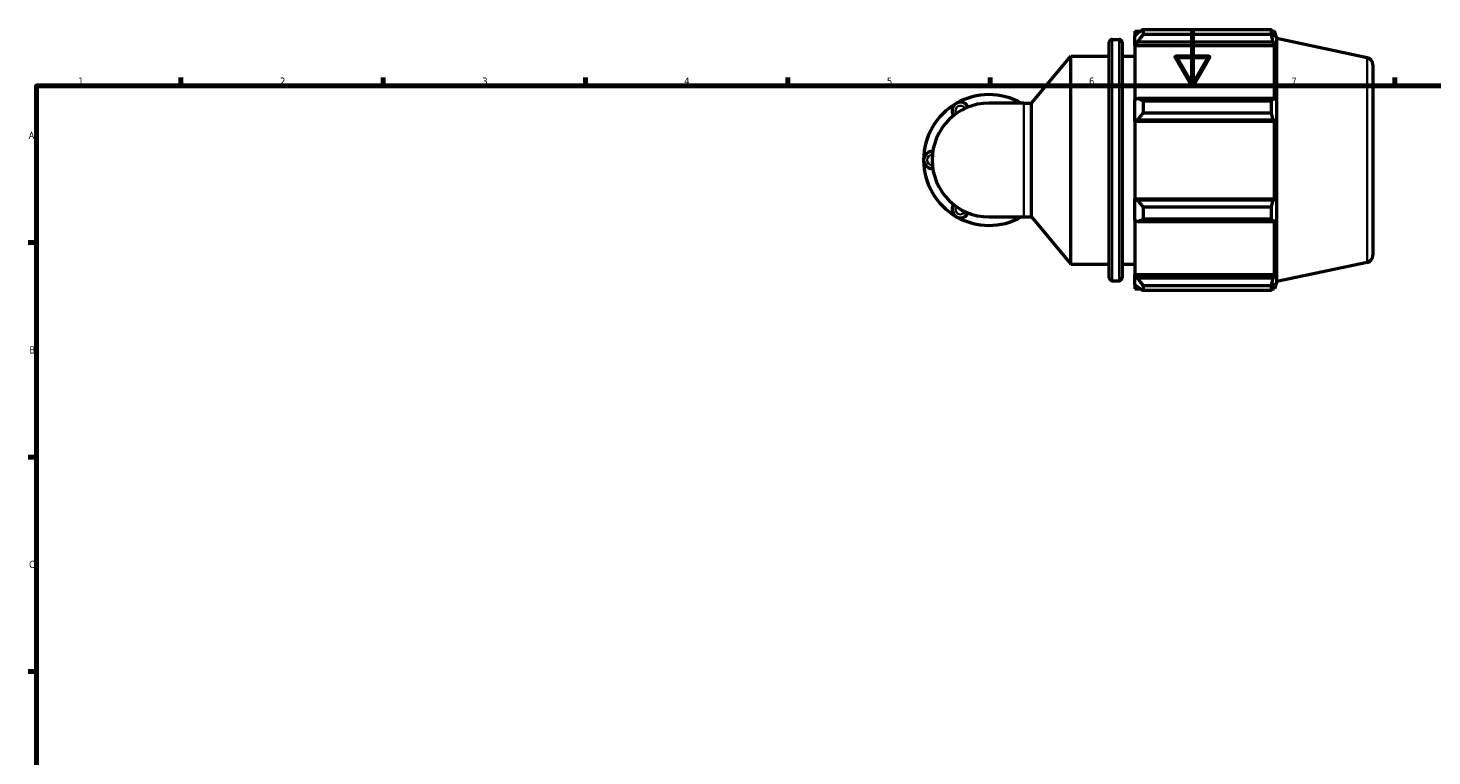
# Model space of a CAD drawing. Header units: millimetres. Extents: x 0 to 931, y 0 to 899.
# Tile 2 of 5: x 17 to 503, y 342 to 594. Entities that reach past the tile are written whole.
import ezdxf

# ---------------------------------------------------------------- set-up
doc = ezdxf.new("R2010")
doc.units = ezdxf.units.MM
for name, color, linetype, lineweight in [('Border (ISO)', 7, 'Continuous', 70), ('Visible (ISO)', 7, 'Continuous', 50), ('Visible Narrow (ISO)', 7, 'Continuous', 35)]:
    doc.layers.add(name, color=color, linetype=linetype, lineweight=lineweight)
doc.styles.add('Note Text (ISO)', font='tahoma.ttf')

# ---------------------------------------------------------------- blocks, each defined once
blk = doc.blocks.new('Borders Default Border')
at = {"layer": 'Border (ISO)'}
for p, q in [((70.08, 574), (70.08, 576.9)), ((140.17, 574), (140.17, 576.9)), ((210.25, 574), (210.25, 576.9)), ((280.33, 574), (280.33, 576.9)), ((350.42, 574), (350.42, 576.9)), ((490.58, 574), (490.58, 576.9)), ((20, 519.75), (17.1, 519.75)), ((20, 445.5), (17.1, 445.5)), ((20, 371.25), (17.1, 371.25))]:
    blk.add_line(p, q, dxfattribs=at)
at = {"layer": 'Border (ISO)', "flags": 128}
for points in [[(420.5, 594), (420.5, 574), (414.73, 584), (426.27, 584), (420.5, 574)], [(20, 20), (20, 574), (821, 574), (821, 20), (20, 20)]]:
    blk.add_lwpolyline(points, dxfattribs=at)
at = {"layer": 'Border (ISO)', "color": 232, "true_color": 0xca0064, "char_height": 2.5, "attachment_point": 7, "style": 'Note Text (ISO)'}
for s, insert in [('1', (34.48, 574.4)), ('2', (104.37, 574.4)), ('3', (174.43, 574.35)), ('4', (244.42, 574.4)), ('5', (314.64, 574.35)), ('6', (384.66, 574.35)), ('7', (454.77, 574.4)), ('A', (17.29, 555.62)), ('B', (17.59, 481.37)), ('C', (17.43, 407.08))]:
    blk.add_mtext(s, dxfattribs=dict(at, insert=insert))

msp = doc.modelspace()

# ---------------------------------------------------------------- linework, layer by layer
at = {"layer": 'Visible (ISO)'}
for p, q in [((403.448, 593.505), (403.448, 591.769)), ((403.448, 593.505), (447.85, 593.505)), ((447.85, 591.769), (447.85, 593.505)), ((391.701, 507.581), (391.701, 589.101)), ((392.701, 590.101), (395.134, 590.101)), ((396.134, 589.101), (396.134, 507.581)), ((400.568, 592.981), (400.568, 591.372)), ((400.568, 592.981), (402.611, 592.981)), ((401.528, 592.288), (400.568, 591.372)), ((400.568, 588.363), (400.568, 591.372)), ((400.568, 588.363), (401.528, 589.214)), ((401.528, 589.214), (448.474, 589.214)), ((447.85, 591.769), (403.448, 591.769)), ((448.122, 592.981), (448.942, 592.981)), ((448.942, 590.915), (448.474, 592.288)), ((448.474, 589.214), (448.942, 587.937)), ((449.778, 590.408), (448.942, 592.981)), ((448.942, 590.915), (448.942, 592.981)), ((449.778, 506.273), (449.778, 590.408)), ((481.047, 583.762), (449.778, 590.408)), ((364.715, 568.03), (378.401, 584.341)), ((378.401, 512.341), (378.401, 584.341)), ((378.401, 584.341), (391.701, 584.341)), ((396.134, 584.341), (400.568, 584.341)), ((400.568, 587.937), (400.568, 588.363)), ((400.568, 587.937), (400.568, 569.175)), ((400.568, 587.937), (448.942, 587.937)), ((448.942, 568.953), (448.942, 587.937)), ((483.028, 581.316), (483.028, 515.365)), ((401.528, 569.618), (400.568, 569.175)), ((400.568, 561.908), (400.568, 569.175)), ((448.474, 569.618), (401.528, 569.618)), ((448.942, 568.953), (448.474, 569.618)), ((362.144, 568.03), (350.028, 568.03)), ((362.144, 568.03), (364.715, 568.03)), ((364.715, 528.651), (364.715, 568.03)), ((403.448, 568.784), (403.448, 564.594)), ((403.448, 568.784), (447.85, 568.784)), ((447.85, 564.594), (403.448, 564.594)), ((447.85, 564.594), (447.85, 568.784)), ((400.568, 561.908), (401.528, 562.197)), ((400.568, 561.764), (400.568, 561.908)), ((400.568, 561.764), (400.568, 534.917)), ((400.568, 561.764), (448.942, 561.764)), ((401.528, 562.197), (448.474, 562.197)), ((448.474, 562.197), (448.942, 561.764)), ((448.942, 534.917), (448.942, 561.764)), ((400.568, 534.773), (400.568, 534.917)), ((400.568, 534.917), (448.942, 534.917)), ((400.568, 527.507), (400.568, 534.773)), ((401.528, 534.484), (400.568, 534.773)), ((448.474, 534.484), (401.528, 534.484)), ((403.448, 532.088), (403.448, 527.897)), ((403.448, 532.088), (447.85, 532.088)), ((447.85, 527.897), (447.85, 532.088)), ((448.942, 534.917), (448.474, 534.484)), ((350.028, 528.651), (362.144, 528.651)), ((362.144, 528.651), (364.715, 528.651)), ((364.715, 528.651), (378.401, 512.341)), ((400.568, 527.507), (401.528, 527.063)), ((400.568, 527.507), (400.568, 508.744)), ((401.528, 527.063), (448.474, 527.063)), ((447.85, 527.897), (403.448, 527.897)), ((448.474, 527.063), (448.942, 527.728)), ((448.942, 508.744), (448.942, 527.728)), ((378.401, 512.341), (391.701, 512.341)), ((396.134, 512.341), (400.568, 512.341)), ((481.047, 512.92), (449.778, 506.273)), ((392.701, 506.581), (395.134, 506.581)), ((400.568, 508.319), (400.568, 508.744)), ((400.568, 508.744), (448.942, 508.744)), ((400.568, 505.309), (400.568, 508.319)), ((401.528, 507.467), (400.568, 508.319)), ((448.474, 507.467), (401.528, 507.467)), ((448.942, 508.744), (448.474, 507.467)), ((449.778, 506.273), (448.942, 503.701)), ((400.568, 505.309), (401.528, 504.393)), ((400.568, 505.309), (400.568, 503.701)), ((400.568, 503.701), (402.611, 503.701)), ((403.448, 504.912), (403.448, 503.176)), ((403.448, 504.912), (447.85, 504.912)), ((447.85, 503.176), (403.448, 503.176)), ((447.85, 503.176), (447.85, 504.912)), ((448.122, 503.701), (448.942, 503.701)), ((448.474, 504.393), (448.942, 505.767)), ((448.942, 503.701), (448.942, 505.767))]:
    msp.add_line(p, q, dxfattribs=at)
for centre, radius, start, end in [((392.701, 589.101), 1, 90, 180), ((395.134, 589.101), 1, 0, 90), ((480.528, 581.316), 2.5, 0, 78), ((350.028, 548.341), 22.643, 60.40815, 120), ((350.028, 548.341), 22.643, 120, 180), ((350.028, 548.341), 19.689, 90, 270), ((340.183, 565.392), 2.953, 25.69878, 214.30122), ((359.872, 565.392), 2.953, 63.27356, 116.72644), ((330.339, 548.341), 2.953, 85.69878, 274.30122), ((350.028, 548.341), 22.643, 180, 240), ((340.183, 531.289), 2.953, 145.69878, 334.30122), ((350.028, 548.341), 22.643, 240, 299.59185), ((359.872, 531.289), 2.953, 243.27356, 296.72644), ((480.528, 515.365), 2.5, 282, 0), ((392.701, 507.581), 1, 180, 270), ((395.134, 507.581), 1, 270, 0)]:
    msp.add_arc(centre, radius, start, end, dxfattribs=at)
for points, weights in [([(403.448, 593.505), (402.449, 592.884), (401.528, 592.288)], [1.01689737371, 1.0119767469, 1.00625782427]), ([(447.85, 593.505), (448.174, 592.884), (448.474, 592.288)], [1, 1.0013911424, 1.00196562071]), ([(401.528, 589.214), (402.449, 590.466), (403.448, 591.769)], [1.00625782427, 1.0119767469, 1.01689737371]), ([(448.474, 589.214), (448.174, 590.466), (447.85, 591.769)], [1.00196562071, 1.0013911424, 1]), ([(403.448, 568.784), (402.449, 569.21), (401.528, 569.618)], [1.01689737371, 1.0119767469, 1.00625782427]), ([(447.85, 568.784), (448.174, 569.21), (448.474, 569.618)], [1, 1.0013911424, 1.00196562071]), ([(401.528, 562.197), (402.449, 563.371), (403.448, 564.594)], [1.00625782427, 1.0119767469, 1.01689737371]), ([(448.474, 562.197), (448.174, 563.371), (447.85, 564.594)], [1.00196562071, 1.0013911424, 1]), ([(403.448, 532.088), (402.449, 533.31), (401.528, 534.484)], [1.01689737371, 1.0119767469, 1.00625782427]), ([(447.85, 532.088), (448.174, 533.31), (448.474, 534.484)], [1, 1.0013911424, 1.00196562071]), ([(401.528, 527.063), (402.449, 527.472), (403.448, 527.897)], [1.00625782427, 1.0119767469, 1.01689737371]), ([(448.474, 527.063), (448.174, 527.472), (447.85, 527.897)], [1.00196562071, 1.0013911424, 1]), ([(403.448, 504.912), (402.449, 506.216), (401.528, 507.467)], [1.01689737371, 1.0119767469, 1.00625782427]), ([(447.85, 504.912), (448.174, 506.216), (448.474, 507.467)], [1, 1.0013911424, 1.00196562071]), ([(401.528, 504.393), (402.449, 503.797), (403.448, 503.176)], [1.00625782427, 1.0119767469, 1.01689737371]), ([(448.474, 504.393), (448.174, 503.797), (447.85, 503.176)], [1.00196562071, 1.0013911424, 1])]:
    msp.add_rational_spline(points, weights, degree=2, dxfattribs=at)
at = {"layer": 'Visible Narrow (ISO)'}
for p, q in [((392.701, 589.586), (392.701, 507.095)), ((395.134, 507.095), (395.134, 589.586)), ((481.047, 513.356), (481.047, 583.325)), ((362.144, 528.894), (362.144, 567.787))]:
    msp.add_line(p, q, dxfattribs=at)
for centre, start, end in [((340.183, 565.392), 36.67874, 203.32126), ((330.339, 548.341), 96.67874, 263.32126), ((340.183, 531.289), 156.67874, 323.32126)]:
    msp.add_arc(centre, 1.772, start, end, dxfattribs=at)

# ---------------------------------------------------------------- block references
msp.add_blockref('Borders Default Border', (0, 0))

doc.saveas('drawing.dxf')
